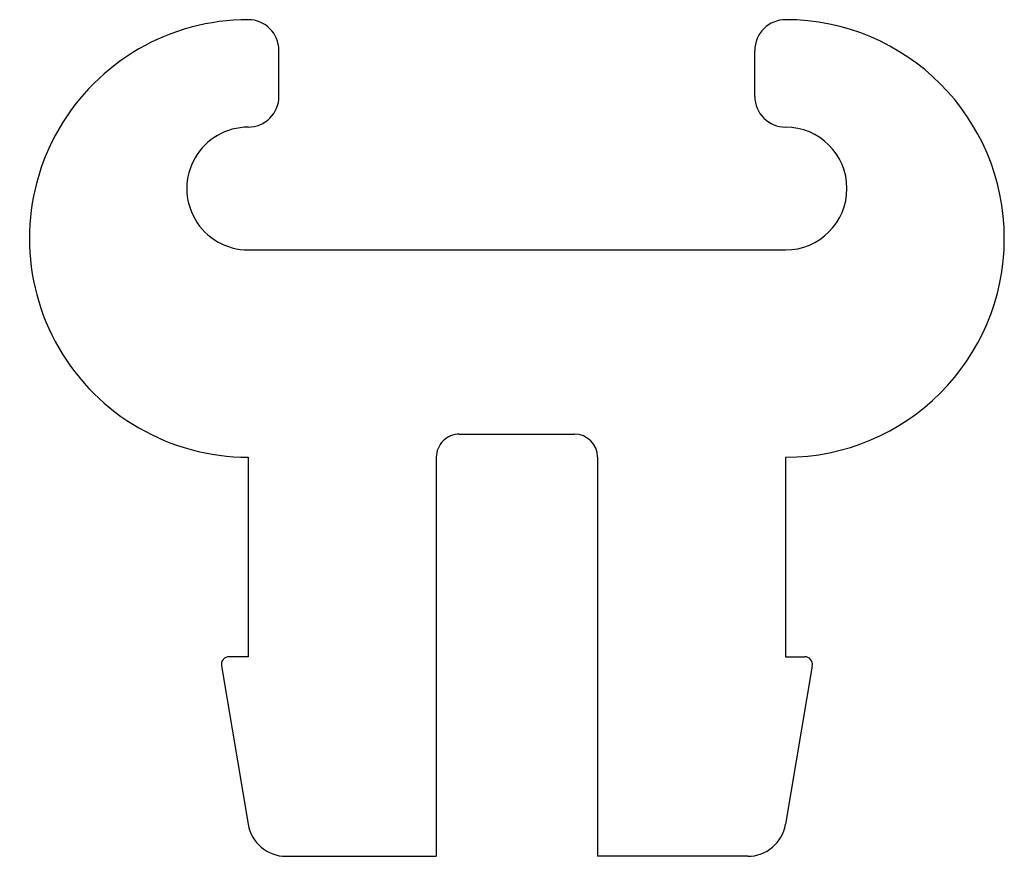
# Model space of a CAD drawing. Header units: millimetres. Extents: x -37 to -24.1, y 7.3 to 18.2.
import ezdxf

# ---------------------------------------------------------------- set-up
doc = ezdxf.new("R2010")
doc.units = ezdxf.units.MM
doc.layers.add('Shape2DView025', color=7, linetype='CONTINUOUS')

msp = doc.modelspace()

# ---------------------------------------------------------------- linework, layer by layer
at = {"layer": 'Shape2DView025'}
for p, q in [((-33.6, 17.2), (-33.6, 17.8)), ((-27.4, 17.2), (-27.4, 17.8)), ((-34, 15.2), (-27, 15.2)), ((-31.25, 12.8), (-29.75, 12.8)), ((-34, 12.5), (-34, 9.9)), ((-31.55, 12.5), (-31.55, 7.3)), ((-29.45, 12.5), (-29.45, 7.3)), ((-27, 12.5), (-27, 9.9)), ((-34, 9.9), (-34.25, 9.9)), ((-27, 9.9), (-26.75, 9.9)), ((-34.3486, 9.78337), (-34, 7.71683)), ((-26.6514, 9.78337), (-27, 7.71683)), ((-33.507, 7.3), (-31.55, 7.3)), ((-27.493, 7.3), (-29.45, 7.3))]:
    msp.add_line(p, q, dxfattribs=at)
for centre, major_axis, start_param, end_param in [((-34, 15.35), (0, -2.85), 3.14159, 6.28319), ((-34, 17.8), (0, -0.4), 1.5708, 3.14159), ((-27, 17.8), (0, -0.4), 3.14159, 4.71239), ((-27, 15.35), (0, -2.85), 0, 3.14159), ((-34, 17.2), (0, -0.4), 0, 1.5708), ((-27, 17.2), (0, -0.4), 4.71239, 6.28319), ((-34, 16), (0, -0.8), 3.14159, 6.28319), ((-27, 16), (0, -0.8), 0, 3.14159), ((-31.25, 12.5), (0, -0.3), 3.14159, 4.71239), ((-29.75, 12.5), (0, -0.3), 1.5708, 3.14159), ((-34.25, 9.8), (0, -0.1), 3.14159, 4.87951), ((-26.75, 9.8), (0, -0.1), 1.40368, 3.14159), ((-33.507, 7.8), (0, -0.5), 4.87951, 6.28319), ((-27.493, 7.8), (0, -0.5), 0, 1.40368)]:
    msp.add_ellipse(centre, major_axis=major_axis, ratio=1, start_param=start_param, end_param=end_param, dxfattribs=at)

doc.saveas('drawing.dxf')
